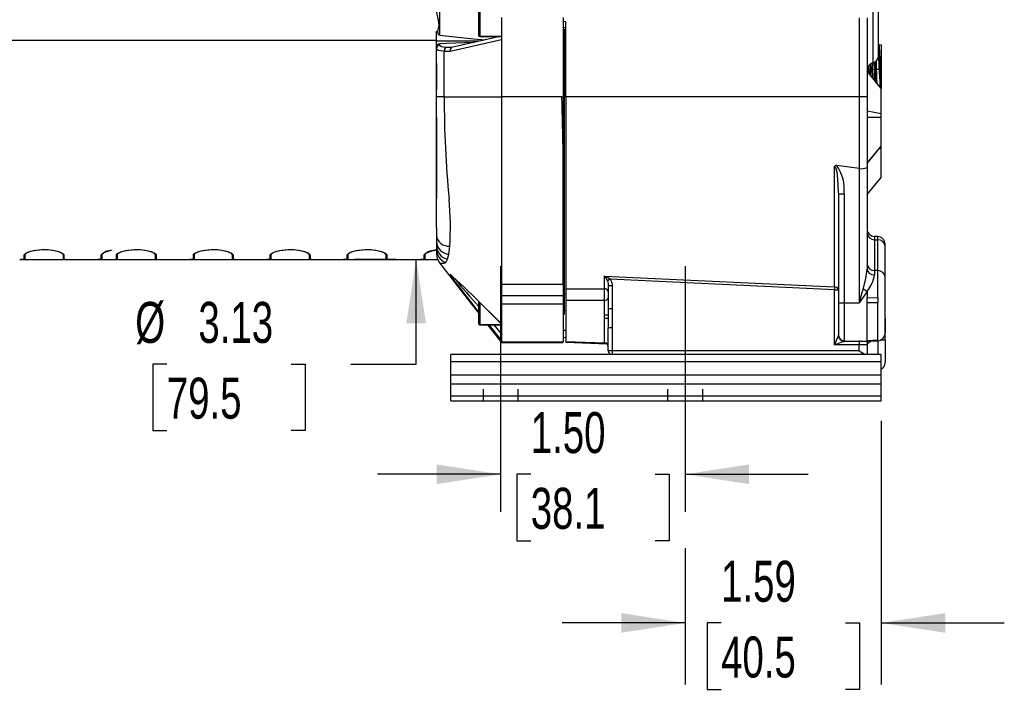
# Model space of a CAD drawing. Header units: inches. Extents: x 0 to 44, y 0 to 34.
# Tile 3 of 26: x 8.5 to 16.5, y 11.2 to 16.7. Entities that reach past the tile are written whole.
import ezdxf

# ---------------------------------------------------------------- set-up
doc = ezdxf.new("R2010")
doc.units = ezdxf.units.IN
doc.header["$LTSCALE"] = 4
doc.header["$MEASUREMENT"] = 0
doc.linetypes.add('CENTERX2', pattern=[0.8, 0.5, -0.1, 0.1, -0.1])
doc.linetypes.add('HIDDEN', pattern=[0.075, 0.05, -0.025])
doc.layers.add('CENTER', color=40, linetype='CENTERX2')
doc.layers.add('HIDDEN', color=102, linetype='HIDDEN')
doc.layers.add('DIMENSIONS', color=140, linetype='Continuous', lineweight=25)
doc.styles.add('SLDTEXTSTYLE0', font='TXT', dxfattribs={"width": 0.7})
doc.dimstyles.new('SLDDIMSTYLE5', dxfattribs={"dimtxt": 0.339844, "dimasz": 0.52, "dimexe": 0, "dimexo": 0.0625, "dimgap": 0.084961, "dimtad": 0, "dimtih": 1, "dimtoh": 1, "dimrnd": 1e-09, "dimzin": 4, "dimdsep": 46, "dimtxsty": 'SLDTEXTSTYLE0', "dimsah": 1, "dimcen": 0.09, "dimadec": 0, "dimazin": 1, "dimtfac": 1, "dimtmove": 0, "dimatfit": 0, "dimfxl": 0, "dimfrac": 2, "dimtolj": 1, "dimtzin": 12, "dimarcsym": 0})
doc.dimstyles.new('SLDDIMSTYLE6', dxfattribs={"dimtxt": 0.339844, "dimasz": 0.52, "dimexe": 0, "dimexo": 0.0625, "dimgap": 0.084961, "dimtad": 0, "dimtih": 1, "dimtoh": 1, "dimrnd": 1e-09, "dimzin": 12, "dimdsep": 46, "dimtxsty": 'SLDTEXTSTYLE0', "dimsah": 1, "dimcen": 0.09, "dimadec": 0, "dimazin": 3, "dimtfac": 1, "dimtmove": 0, "dimatfit": 0, "dimfxl": 0, "dimfrac": 2, "dimtolj": 1, "dimtzin": 12, "dimarcsym": 0})

# ---------------------------------------------------------------- blocks, each defined once
blk = doc.blocks.new('_D_11')
at = {"layer": 'DIMENSIONS'}
for p, q in [((12.4421, 12.9908), (11.4421, 12.9908)), ((12.6871, 12.9908), (12.573, 12.9908)), ((12.573, 12.9908), (12.573, 12.4507)), ((13.697, 12.9908), (13.8111, 12.9908)), ((13.8111, 12.9908), (13.8111, 12.4507)), ((13.9421, 12.9908), (14.9421, 12.9908)), ((12.573, 12.4507), (12.6871, 12.4507)), ((13.8111, 12.4507), (13.697, 12.4507))]:
    blk.add_line(p, q, dxfattribs=at)
for points in [[(12.4421, 12.9908), (11.9221, 13.0708), (11.9221, 12.9108)], [(13.9421, 12.9908), (14.4621, 12.9108), (14.4621, 13.0708)]]:
    blk.add_solid(points, dxfattribs=at)
at = {"layer": 'DIMENSIONS', "char_height": 0.33333, "attachment_point": 1, "style": 'SLDTEXTSTYLE0'}
for s, insert in [('1.50', (12.6871, 13.4966)), ('38.1', (12.6871, 12.8804))]:
    blk.add_mtext(s, dxfattribs=dict(at, insert=insert))
blk = doc.blocks.new('_D_12')
at = {"layer": 'DIMENSIONS'}
for p, q in [((15.5361, 13.4254), (15.5361, 11.2815)), ((13.9421, 12.3891), (13.9421, 11.2815)), ((13.9421, 11.7815), (12.9421, 11.7815)), ((14.2341, 11.7815), (14.12, 11.7815)), ((14.12, 11.7815), (14.12, 11.2414)), ((15.244, 11.7815), (15.3581, 11.7815)), ((15.3581, 11.7815), (15.3581, 11.2414)), ((15.5361, 11.7815), (16.5361, 11.7815)), ((14.12, 11.2414), (14.2341, 11.2414)), ((15.3581, 11.2414), (15.244, 11.2414))]:
    blk.add_line(p, q, dxfattribs=at)
for points in [[(13.9421, 11.7815), (13.4221, 11.8615), (13.4221, 11.7015)], [(15.5361, 11.7815), (16.0561, 11.7015), (16.0561, 11.8615)]]:
    blk.add_solid(points, dxfattribs=at)
at = {"layer": 'DIMENSIONS', "char_height": 0.33333, "attachment_point": 1, "style": 'SLDTEXTSTYLE0'}
for s, insert in [('1.59', (14.2341, 12.2873)), ('40.5', (14.2341, 11.6711))]:
    blk.add_mtext(s, dxfattribs=dict(at, insert=insert))
blk = doc.blocks.new('_D_14')
at = {"layer": 'DIMENSIONS'}
for p, q in [((11.7555, 17.8681), (11.7555, 18.8681)), ((12.1276, 17.8681), (12.2555, 17.8681)), ((11.5913, 14.7381), (11.2555, 14.7381)), ((11.7555, 13.8868), (11.7555, 14.7381)), ((9.7288, 13.8868), (9.6147, 13.8868)), ((9.6147, 13.8868), (9.6147, 13.3467)), ((10.7387, 13.8868), (10.8528, 13.8868)), ((10.8528, 13.8868), (10.8528, 13.3467)), ((11.2233, 13.8868), (11.7555, 13.8868)), ((9.6147, 13.3467), (9.7288, 13.3467)), ((10.8528, 13.3467), (10.7387, 13.3467))]:
    blk.add_line(p, q, dxfattribs=at)
for points in [[(11.7555, 17.8681), (11.8355, 18.3881), (11.6755, 18.3881)], [(11.7555, 14.7381), (11.6755, 14.2181), (11.8355, 14.2181)]]:
    blk.add_solid(points, dxfattribs=at)
at = {"layer": 'DIMENSIONS', "char_height": 0.33333, "attachment_point": 1, "style": 'SLDTEXTSTYLE0'}
for s, insert in [('%%c', (9.4723, 14.3926)), ('3.13', (9.9854, 14.3926)), ('79.5', (9.7288, 13.7763))]:
    blk.add_mtext(s, dxfattribs=dict(at, insert=insert))

msp = doc.modelspace()

# ---------------------------------------------------------------- linework, layer by layer
for p, q in [((11.949, 16.5608), (11.949, 16.8823)), ((12.2626, 16.8486), (12.2626, 16.5625)), ((12.2726, 16.8586), (12.2726, 16.5526)), ((15.4671, 16.8343), (15.4671, 16.3361)), ((15.5141, 16.3966), (15.5141, 16.8378)), ((12.4501, 16.7048), (12.4501, 16.5261)), ((12.9501, 16.7048), (12.9501, 16.0608)), ((12.9711, 16.6718), (12.9501, 16.6723)), ((12.9711, 16.0611), (12.9711, 16.6718)), ((15.3554, 16.7036), (15.3554, 16.0611)), ((15.3576, 16.7036), (15.3576, 16.0611)), ((15.4201, 16.7038), (15.4201, 16.0611)), ((11.928, 16.593), (11.9201, 16.593)), ((11.9201, 16.5122), (11.9201, 16.593)), ((12.9501, 16.627), (12.9711, 16.6255)), ((12.9501, 16.6108), (12.9711, 16.6108)), ((12.9501, 16.6099), (12.9711, 16.6099)), ((12.9601, 16.6099), (12.9601, 16.5455)), ((7.2043, 16.5207), (11.9201, 16.5207)), ((12.2681, 16.5122), (11.9201, 16.5122)), ((11.9201, 16.4566), (11.9201, 16.5122)), ((11.949, 16.4815), (11.949, 16.4914)), ((12.0331, 16.4311), (12.4501, 16.5261)), ((12.4501, 16.5537), (12.0428, 16.4609)), ((12.2626, 16.5625), (12.2626, 16.5611)), ((12.2726, 16.5526), (12.4454, 16.5526)), ((12.2726, 16.5526), (12.2726, 16.5511)), ((12.2726, 16.5511), (12.4388, 16.5511)), ((12.4501, 16.5261), (12.4501, 16.0608)), ((12.9601, 16.5455), (12.9501, 16.5455)), ((12.9601, 16.3881), (12.9601, 16.5455)), ((12.9601, 16.5305), (12.9711, 16.5309)), ((12.9711, 16.5162), (12.9601, 16.5158)), ((12.9601, 16.487), (12.9711, 16.4871)), ((11.9201, 16.4545), (11.9201, 16.4566)), ((11.9201, 16.3318), (11.9201, 16.4545)), ((11.9844, 16.0608), (11.9844, 16.432)), ((11.9844, 16.432), (12.0331, 16.4311)), ((12.0434, 16.4611), (11.9973, 16.4616)), ((12.9711, 16.462), (12.9601, 16.462)), ((15.4206, 16.4564), (15.4201, 16.4573)), ((15.5181, 16.4832), (15.5141, 16.4831)), ((15.5141, 16.4831), (15.5181, 16.4832)), ((15.5212, 16.4782), (15.5183, 16.4831)), ((15.5351, 16.4838), (15.5202, 16.4798)), ((15.5351, 16.4838), (15.5351, 16.2841)), ((11.9201, 16.1189), (11.9201, 16.3318)), ((12.9501, 16.3881), (12.9601, 16.3881)), ((12.9601, 16.0608), (12.9601, 16.3881)), ((15.4749, 16.3392), (15.477, 16.2841)), ((12.9601, 16.273), (12.9711, 16.273)), ((12.9601, 16.272), (12.9711, 16.272)), ((12.9711, 16.2705), (12.9601, 16.2711)), ((15.5351, 16.1282), (15.4201, 16.2682)), ((15.4332, 16.3118), (15.4353, 16.2504)), ((15.477, 16.2841), (15.4629, 16.2841)), ((15.52, 16.2841), (15.4956, 16.2841)), ((15.5282, 16.2841), (15.5351, 16.2841)), ((15.5351, 16.2841), (15.5351, 16.1282)), ((11.9201, 14.9991), (11.9201, 16.1189)), ((11.9203, 16.1189), (11.9201, 16.1189)), ((11.9205, 16.0609), (11.9203, 16.1189)), ((15.5351, 15.9259), (15.5351, 16.1282)), ((11.9844, 16.0608), (12.4501, 16.0608)), ((12.9391, 16.0608), (12.4501, 16.0608)), ((12.9391, 16.0608), (12.9501, 16.0608)), ((12.9501, 16.0608), (12.9501, 15.1222)), ((12.9501, 16.0608), (12.9601, 16.0608)), ((12.9601, 14.3117), (12.9601, 16.0608)), ((15.3554, 16.0611), (12.9711, 16.0611)), ((12.9711, 16.0611), (12.9711, 14.4998)), ((15.3576, 16.0611), (15.3554, 16.0611)), ((15.3554, 16.0611), (15.3554, 15.4781)), ((15.3576, 16.0611), (15.3576, 15.4779)), ((15.4201, 16.0611), (15.4201, 15.4869)), ((15.4201, 15.9454), (15.5351, 15.9259)), ((15.5351, 15.8932), (15.4201, 15.8932)), ((15.5351, 15.8932), (15.5351, 15.9259)), ((15.5351, 15.6605), (15.5351, 15.8932)), ((15.4201, 15.5219), (15.5351, 15.6605)), ((15.4201, 15.5182), (15.5351, 15.6582)), ((15.5351, 15.6404), (15.5204, 15.6404)), ((15.5351, 15.6582), (15.5351, 15.6605)), ((15.5351, 15.6404), (15.5351, 15.6582)), ((15.5351, 15.4054), (15.5351, 15.6404)), ((15.1569, 14.5146), (15.1569, 15.4969)), ((15.3554, 15.4781), (15.1752, 15.501)), ((15.3576, 15.4779), (15.3554, 15.4781)), ((15.3576, 15.4779), (15.3576, 14.3841)), ((15.4201, 15.4869), (15.4201, 14.6596)), ((15.4201, 15.2654), (15.5351, 15.4054)), ((15.1861, 15.2891), (15.1871, 15.2692)), ((15.1871, 15.2692), (15.1871, 14.3841)), ((15.234, 15.2692), (15.1871, 15.2692)), ((15.234, 15.2692), (15.234, 14.3841)), ((11.9201, 14.9991), (11.9201, 14.9341)), ((11.9201, 14.9341), (11.9201, 14.8829)), ((15.5068, 14.9247), (15.4804, 14.9256)), ((15.4804, 14.9256), (15.4804, 14.8985)), ((15.4804, 14.8985), (15.4804, 14.6477)), ((15.4804, 14.8985), (15.5068, 14.8978)), ((15.5068, 14.8978), (15.5068, 14.9247)), ((15.5068, 14.6469), (15.5068, 14.8978)), ((9.2801, 14.8101), (9.2801, 14.8118)), ((11.9201, 14.8829), (11.9201, 14.8498)), ((11.9201, 14.8498), (11.9201, 14.8243)), ((11.9201, 14.8243), (11.9201, 14.7871)), ((12.0208, 14.7811), (12.0286, 14.8449)), ((15.5671, 14.8443), (15.5671, 14.8622)), ((15.5671, 14.786), (15.5671, 14.8529)), ((15.5671, 14.5935), (15.5671, 14.8443)), ((8.5411, 14.7381), (8.9238, 14.7381)), ((8.5701, 14.7412), (8.5701, 14.7747)), ((8.5751, 14.7747), (8.5751, 14.7412)), ((8.8876, 14.7747), (8.8876, 14.782)), ((8.8876, 14.7412), (8.8876, 14.7747)), ((8.8926, 14.7747), (8.8926, 14.7412)), ((8.9285, 14.7381), (9.1578, 14.7381)), ((9.1661, 14.7381), (9.2838, 14.7381)), ((9.1951, 14.7412), (9.1951, 14.7747)), ((9.2001, 14.7747), (9.2001, 14.7412)), ((9.2911, 14.7381), (9.6738, 14.7381)), ((9.3201, 14.7412), (9.3201, 14.7747)), ((9.3251, 14.7747), (9.3251, 14.7412)), ((9.6376, 14.7747), (9.6376, 14.782)), ((9.6376, 14.7412), (9.6376, 14.7747)), ((9.6426, 14.7747), (9.6426, 14.7412)), ((9.6785, 14.7381), (9.9078, 14.7381)), ((9.9161, 14.7381), (10.2988, 14.7381)), ((9.9451, 14.7412), (9.9451, 14.7747)), ((9.9501, 14.7747), (9.9501, 14.7412)), ((10.2626, 14.7747), (10.2626, 14.782)), ((10.2626, 14.7412), (10.2626, 14.7747)), ((10.2676, 14.7747), (10.2676, 14.7412)), ((10.3035, 14.7381), (10.5328, 14.7381)), ((10.5411, 14.7381), (10.9238, 14.7381)), ((10.5701, 14.7412), (10.5701, 14.7747)), ((10.5751, 14.7747), (10.5751, 14.7412)), ((10.8876, 14.7747), (10.8876, 14.782)), ((10.8876, 14.7412), (10.8876, 14.7747)), ((10.8926, 14.7747), (10.8926, 14.7412)), ((10.9285, 14.7381), (11.1578, 14.7381)), ((11.1661, 14.7381), (11.5488, 14.7381)), ((11.1951, 14.7412), (11.1951, 14.7747)), ((11.2001, 14.7747), (11.2001, 14.7412)), ((11.5126, 14.7747), (11.5126, 14.782)), ((11.5126, 14.7412), (11.5126, 14.7747)), ((11.5176, 14.7747), (11.5176, 14.7412)), ((11.5535, 14.7381), (11.7828, 14.7381)), ((11.7911, 14.7381), (11.9289, 14.7381)), ((11.8201, 14.7412), (11.8201, 14.7747)), ((11.8251, 14.7747), (11.8251, 14.7412)), ((11.9296, 14.7397), (11.9453, 14.7106)), ((11.9966, 14.7143), (12.0115, 14.7407)), ((12.0115, 14.7407), (12.0208, 14.7811)), ((11.9458, 14.7105), (11.9458, 14.7105)), ((11.9951, 14.7136), (11.9966, 14.7143)), ((15.4804, 14.6477), (15.4804, 14.6132)), ((15.5068, 14.6469), (15.4804, 14.6477)), ((15.5068, 14.4268), (15.5068, 14.6469)), ((13.2869, 14.6028), (15.1569, 14.5146)), ((13.2869, 14.4991), (13.2869, 14.6028)), ((13.3332, 14.5779), (13.3095, 14.5627)), ((15.1558, 14.4913), (13.3332, 14.5779)), ((15.5671, 14.1396), (15.5671, 14.5935)), ((12.4501, 14.5368), (12.9501, 14.5368)), ((12.4501, 14.5368), (12.4501, 14.4453)), ((12.9501, 14.5368), (12.9501, 14.4453)), ((12.9711, 14.4998), (13.2869, 14.4991)), ((12.9711, 14.4998), (12.9711, 14.4036)), ((13.3171, 14.5232), (13.3171, 14.3372)), ((13.3483, 14.5232), (13.3171, 14.5232)), ((13.3483, 14.5232), (13.3483, 14.3372)), ((15.1558, 14.4913), (15.1871, 14.4913)), ((15.1558, 14.0429), (15.1558, 14.4913)), ((15.3576, 14.3841), (15.3894, 14.4966)), ((12.4501, 14.2133), (12.2301, 14.4312)), ((12.2314, 14.4295), (12.4519, 14.2099)), ((12.4501, 14.4453), (12.9501, 14.4453)), ((12.4501, 14.4453), (12.4501, 14.3732)), ((12.9501, 14.4453), (12.9501, 14.3732)), ((12.9711, 14.456), (12.9601, 14.456)), ((15.4201, 14.476), (15.3576, 14.3841)), ((15.4201, 14.476), (15.4201, 14.4272)), ((15.4201, 14.4272), (15.5068, 14.4268)), ((15.5068, 14.4268), (15.5068, 14.3841)), ((12.2626, 14.3993), (12.2626, 14.2187)), ((12.2726, 14.389), (12.2726, 14.2088)), ((12.9501, 14.3732), (12.4501, 14.3732)), ((12.4501, 14.3732), (12.4501, 14.0689)), ((12.9501, 14.3732), (12.9501, 14.0689)), ((13.2869, 14.4052), (12.9711, 14.4036)), ((12.9711, 14.4036), (12.9711, 14.0691)), ((13.2869, 14.2871), (13.2869, 14.4052)), ((13.3171, 14.3372), (13.3166, 14.2906)), ((13.3483, 14.3372), (13.3171, 14.3372)), ((13.3483, 14.3372), (13.3483, 14.1811)), ((15.1871, 14.3841), (15.234, 14.3841)), ((15.1871, 14.3841), (15.1871, 14.1236)), ((15.234, 14.3841), (15.3576, 14.3841)), ((15.234, 14.3841), (15.234, 14.0771)), ((15.4201, 14.0771), (15.4201, 14.3841)), ((15.5068, 14.3841), (15.4201, 14.3841)), ((15.5068, 14.0801), (15.5068, 14.3841)), ((12.9501, 14.3117), (12.9601, 14.3117)), ((12.9501, 14.2937), (12.9601, 14.2937)), ((12.9501, 14.2919), (12.9601, 14.2919)), ((12.9711, 14.3226), (12.9601, 14.3213)), ((12.9601, 14.2937), (12.9601, 14.3117)), ((12.9601, 14.2919), (12.9601, 14.2937)), ((13.2869, 14.2591), (13.2869, 14.2871)), ((13.2869, 14.0601), (13.2869, 14.2591)), ((13.2869, 14.2591), (13.3163, 14.2591)), ((13.3166, 14.2906), (13.3163, 14.2591)), ((13.3163, 14.2591), (13.3171, 14.1811)), ((15.5671, 14.2578), (15.5671, 14.141)), ((12.2626, 14.2187), (12.2626, 14.2173)), ((12.2726, 14.2088), (12.4501, 14.2088)), ((12.2726, 14.2088), (12.2726, 14.2073)), ((12.2726, 14.2073), (12.4501, 14.2073)), ((12.3365, 14.2073), (12.4495, 14.0619)), ((12.3455, 14.2073), (12.4501, 14.0782)), ((12.4501, 14.132), (12.3892, 14.2073)), ((13.3171, 13.9954), (13.3171, 14.1811)), ((13.3483, 14.1811), (13.3171, 14.1811)), ((13.3483, 14.1811), (13.3483, 13.9954)), ((12.9711, 14.1607), (12.9501, 14.1612)), ((12.9501, 14.1046), (12.9711, 14.1037)), ((15.1871, 14.121), (15.1871, 14.1236)), ((15.5671, 14.0841), (15.5671, 14.1396)), ((12.4501, 14.0689), (12.9501, 14.0689)), ((12.4501, 14.0689), (12.4501, 14.0612)), ((12.4501, 14.0611), (12.9501, 14.0611)), ((12.9501, 14.0611), (12.9501, 14.0689)), ((13.2869, 14.0581), (12.9711, 14.0691)), ((12.9711, 14.0691), (12.9711, 14.0611)), ((13.3075, 14.0494), (12.9711, 14.0611)), ((13.2869, 14.0581), (13.2869, 14.0601)), ((15.3576, 14.0429), (15.1558, 14.0429)), ((15.234, 14.0741), (15.234, 14.0771)), ((15.234, 14.0741), (15.3576, 14.0741)), ((15.3576, 14.0741), (15.4201, 14.0741)), ((15.3638, 14.0741), (15.3576, 14.0738)), ((15.3576, 14.0738), (15.3576, 14.0429)), ((15.4201, 14.0429), (15.3576, 14.0429)), ((15.3576, 13.9954), (15.3576, 14.0429)), ((15.5068, 14.0801), (15.4201, 14.0771)), ((15.4201, 14.0741), (15.5068, 14.0772)), ((15.4201, 14.0771), (15.4201, 14.0741)), ((15.4201, 14.0673), (15.4201, 14.0429)), ((15.4201, 14.0429), (15.4201, 14.0479)), ((15.4201, 14.0429), (15.4201, 13.9641)), ((15.5068, 14.0772), (15.5068, 14.0801)), ((15.5068, 14.0772), (15.5068, 13.9641)), ((15.5333, 14.0841), (15.5671, 14.0841)), ((15.5671, 14.0841), (15.5671, 13.9001)), ((15.5361, 13.9641), (12.0361, 13.9641)), ((12.0361, 13.9088), (12.0361, 13.9641)), ((13.3483, 13.9954), (13.3171, 13.9954)), ((15.3576, 13.9954), (13.3483, 13.9954)), ((13.3483, 13.9954), (13.3483, 13.9641)), ((15.5361, 13.9088), (15.5361, 13.9641)), ((12.0361, 13.9088), (15.5361, 13.9088)), ((12.0361, 13.7962), (12.0361, 13.9088)), ((15.5361, 13.7962), (15.5361, 13.9088)), ((12.0361, 13.7234), (12.0361, 13.7962)), ((15.5361, 13.7962), (12.0361, 13.7962)), ((15.5361, 13.7234), (15.5361, 13.7962)), ((15.5361, 13.7234), (12.0361, 13.7234)), ((12.0361, 13.6254), (12.0361, 13.7234)), ((15.5361, 13.6254), (15.5361, 13.7234)), ((15.5361, 13.6254), (12.0361, 13.6254)), ((12.0361, 13.5891), (12.0361, 13.6254)), ((15.5361, 13.5891), (15.5361, 13.6254)), ((12.0361, 13.5891), (15.5361, 13.5891))]:
    msp.add_line(p, q)
at = {"flags": 128}
for points in [[(11.9201, 16.7586), (11.9206, 16.7473), (11.9342, 16.6817), (11.9388, 16.642), (11.928, 16.593)], [(11.949, 16.5608), (11.9465, 16.5614), (11.9434, 16.5632), (11.9377, 16.5693), (11.928, 16.593)], [(11.949, 16.5608), (12.2203, 16.5327), (12.3188, 16.5238)], [(12.2277, 16.5031), (12.0022, 16.4936), (11.949, 16.4914)], [(11.9844, 16.432), (11.9562, 16.4339), (11.937, 16.4378), (11.9243, 16.4446), (11.9201, 16.4545)], [(11.9973, 16.4616), (11.9769, 16.4632), (11.9614, 16.4668), (11.9521, 16.4729), (11.949, 16.4815)], [(12.0434, 16.4611), (12.0387, 16.4584), (12.035, 16.4516), (12.0332, 16.4439), (12.0328, 16.4381), (12.0331, 16.4311)], [(15.5201, 16.4792), (15.52, 16.4797), (15.5194, 16.4776)], [(15.455, 16.2257), (15.4532, 16.287), (15.4519, 16.3286)], [(15.4615, 16.3341), (15.4626, 16.2958), (15.4629, 16.2841)], [(15.4882, 16.1853), (15.4864, 16.2394), (15.4844, 16.3059), (15.4833, 16.3439)], [(15.4937, 16.3515), (15.4951, 16.3021), (15.4956, 16.2841)], [(15.4288, 16.3054), (15.4304, 16.2573), (15.4305, 16.2555)], [(15.4629, 16.2841), (15.4646, 16.2283), (15.4651, 16.2135)], [(15.477, 16.2841), (15.4793, 16.223), (15.4805, 16.1947)], [(11.9844, 16.0608), (11.9715, 16.0608), (11.9596, 16.0608), (11.9491, 16.0608), (11.9399, 16.0608), (11.9324, 16.0609), (11.9266, 16.0609), (11.9226, 16.0609), (11.9205, 16.0609)], [(12.4501, 16.0608), (12.4501, 15.8671), (12.4501, 15.701), (12.4501, 15.563), (12.4501, 15.5043), (12.4501, 15.4524), (12.4501, 15.4072), (12.4501, 15.3584), (12.4501, 15.2947), (12.4501, 15.2291), (12.45, 15.0959), (12.4501, 14.9706), (12.4501, 14.8522), (12.4501, 14.8235), (12.4501, 14.7951), (12.4501, 14.7716), (12.4501, 14.7537), (12.4501, 14.7248), (12.4501, 14.7132), (12.4501, 14.7032), (12.4501, 14.6948), (12.4501, 14.6819), (12.4501, 14.6167), (12.4501, 14.5719), (12.4501, 14.5457), (12.4501, 14.5391), (12.4501, 14.5374), (12.4501, 14.537), (12.4501, 14.5368), (12.4501, 14.5368), (12.4501, 14.5368)], [(15.1569, 15.4969), (15.1582, 15.4963), (15.1595, 15.4952), (15.1621, 15.4914), (15.1672, 15.4781), (15.1735, 15.4501), (15.1813, 15.3901), (15.1861, 15.2891)], [(12.9501, 14.5368), (12.9501, 14.7115), (12.9501, 14.9077), (12.9501, 15.1221)], [(8.5701, 14.7747), (8.5792, 14.7871), (8.6056, 14.7997), (8.6463, 14.8103), (8.6968, 14.8166), (8.7506, 14.8175), (8.8017, 14.8127), (8.8452, 14.8035), (8.8765, 14.7914), (8.8916, 14.7786), (8.8926, 14.7747)], [(8.8876, 14.7747), (8.8787, 14.7867), (8.8532, 14.7988), (8.8137, 14.809), (8.7648, 14.8151), (8.7127, 14.8159), (8.6631, 14.8114), (8.621, 14.8025), (8.5907, 14.7908), (8.576, 14.7785), (8.5751, 14.7747)], [(9.2801, 14.8101), (9.246, 14.8025), (9.2157, 14.7908), (9.201, 14.7785), (9.2001, 14.7747)], [(9.3201, 14.7747), (9.3292, 14.7871), (9.3556, 14.7997), (9.3963, 14.8103), (9.4468, 14.8166), (9.5006, 14.8175), (9.5517, 14.8127), (9.5952, 14.8035), (9.6265, 14.7914), (9.6416, 14.7786), (9.6426, 14.7747)], [(9.6376, 14.7747), (9.6287, 14.7867), (9.6032, 14.7988), (9.5637, 14.809), (9.5148, 14.8151), (9.4627, 14.8159), (9.4131, 14.8114), (9.371, 14.8025), (9.3407, 14.7908), (9.326, 14.7785), (9.3251, 14.7747)], [(9.9451, 14.7747), (9.9542, 14.7871), (9.9806, 14.7997), (10.0213, 14.8103), (10.0718, 14.8166), (10.1256, 14.8175), (10.1767, 14.8127), (10.2202, 14.8035), (10.2515, 14.7914), (10.2666, 14.7786), (10.2676, 14.7747)], [(10.2626, 14.7747), (10.2537, 14.7867), (10.2282, 14.7988), (10.1887, 14.809), (10.1398, 14.8151), (10.0877, 14.8159), (10.0381, 14.8114), (9.996, 14.8025), (9.9657, 14.7908), (9.951, 14.7785), (9.9501, 14.7747)], [(10.5701, 14.7747), (10.5792, 14.7871), (10.6056, 14.7997), (10.6463, 14.8103), (10.6968, 14.8166), (10.7506, 14.8175), (10.8017, 14.8127), (10.8452, 14.8035), (10.8765, 14.7914), (10.8916, 14.7786), (10.8926, 14.7747)], [(10.8876, 14.7747), (10.8787, 14.7867), (10.8532, 14.7988), (10.8137, 14.809), (10.7648, 14.8151), (10.7127, 14.8159), (10.6631, 14.8114), (10.621, 14.8025), (10.5907, 14.7908), (10.576, 14.7785), (10.5751, 14.7747)], [(11.1951, 14.7747), (11.2042, 14.7871), (11.2306, 14.7997), (11.2713, 14.8103), (11.3218, 14.8166), (11.3756, 14.8175), (11.4267, 14.8127), (11.4702, 14.8035), (11.5015, 14.7914), (11.5166, 14.7786), (11.5176, 14.7747)], [(11.5126, 14.7747), (11.5037, 14.7867), (11.4782, 14.7988), (11.4387, 14.809), (11.3898, 14.8151), (11.3377, 14.8159), (11.2881, 14.8114), (11.246, 14.8025), (11.2157, 14.7908), (11.201, 14.7785), (11.2001, 14.7747)], [(11.9201, 14.8123), (11.8759, 14.8038), (11.8437, 14.7924), (11.8269, 14.78), (11.8251, 14.7747)], [(8.5751, 14.7412), (8.5662, 14.7388), (8.5411, 14.7381)], [(9.2001, 14.7412), (9.1912, 14.7388), (9.1661, 14.7381)], [(9.9501, 14.7412), (9.9412, 14.7388), (9.9161, 14.7381)], [(10.5751, 14.7412), (10.5662, 14.7388), (10.5411, 14.7381)], [(11.2001, 14.7412), (11.1912, 14.7388), (11.1661, 14.7381)], [(11.8251, 14.7412), (11.8162, 14.7388), (11.7911, 14.7381)], [(11.9201, 14.7871), (11.9225, 14.7618), (11.9267, 14.7455), (11.9291, 14.7385), (11.9289, 14.739)], [(11.9456, 14.7103), (12.1977, 14.3859), (12.2626, 14.3024)], [(15.3894, 14.4966), (15.41, 14.5795), (15.4201, 14.6596)], [(12.2301, 14.4312), (12.1504, 14.5072), (12.1134, 14.5416), (12.0807, 14.5719), (12.0542, 14.5963), (12.0368, 14.6116), (12.0306, 14.615), (12.0358, 14.6055), (12.0508, 14.5844), (12.0733, 14.5544), (12.1011, 14.5177), (12.1325, 14.4767), (12.2015, 14.3876), (12.2626, 14.31)], [(13.2869, 14.6028), (13.2989, 14.5838), (13.3095, 14.5627)], [(13.3332, 14.5779), (13.3113, 14.5918), (13.2869, 14.6028)], [(13.3332, 14.5779), (13.3446, 14.5516), (13.3483, 14.5232)], [(13.3095, 14.5627), (13.3152, 14.5436), (13.3171, 14.5232)], [(15.1569, 14.5146), (15.1567, 14.5088), (15.1564, 14.5041), (15.1561, 14.4978), (15.1558, 14.4913)], [(15.4193, 14.4781), (15.4036, 14.487), (15.3894, 14.4966)], [(12.2323, 14.4299), (12.2307, 14.4301), (12.2301, 14.4312)], [(15.4193, 14.4781), (15.4195, 14.478), (15.4196, 14.4778), (15.4199, 14.4774), (15.4201, 14.476)], [(15.4201, 14.3841), (15.4201, 14.3895), (15.4201, 14.3949), (15.4201, 14.4003), (15.4201, 14.4057), (15.4201, 14.4111), (15.4201, 14.4165), (15.4201, 14.4219), (15.4201, 14.4272)], [(15.1871, 14.121), (15.1869, 14.1206), (15.1865, 14.1195), (15.1847, 14.1151), (15.1779, 14.0981), (15.1558, 14.0429)], [(15.1558, 14.0429), (15.2111, 14.065), (15.228, 14.0718), (15.2325, 14.0735), (15.2336, 14.074), (15.234, 14.0741)], [(15.4544, 14.0753), (15.4435, 14.0639), (15.4198, 14.0489)]]:
    msp.add_lwpolyline(points, dxfattribs=at)
for centre, radius, start, end in [((11.9525, 16.459), 0.0325, 96.1265, 184.26367), ((12.2725, 16.5626), 0.00995, 180.28086, 270.27814), ((12.2726, 16.5611), 0.01, 180, 270), ((11.9486, 16.453), 0.0285, 89.07271, 177.04217), ((12.0167, 16.4356), 0.0325, 126.67777, 186.42859), ((-1.9943, 15.6378), 17.5284, 1.63534, 2.74306), ((9.3993, 16.1078), 6.1232, 1.65007, 3.01601), ((-9.507, 15.2947), 25.0535, 1.91372, 2.71564), ((13.0407, 16.2798), 2.4876, 0.10003, 4.56393), ((15.4826, 16.2755), 0.0625, 104.35919, 180), ((15.4516, 16.3966), 0.0625, 284.35919, 0), ((59.5143, 17.6365), 44.0448, 181.67691, 181.8968), ((2.143, 15.8718), 13.3115, 1.55166, 1.95254), ((27.3414, 16.5771), 11.8494, 181.41712, 181.95796), ((22.876, 16.5039), 7.3593, 181.71171, 182.83787), ((27.3782, 16.5655), 11.8533, 181.36042, 182.10118), ((-35.8305, 15.5465), 47.7537, 359.34323, 0.61718), ((19.8215, 16.0104), 7.8373, 179.63112, 185.72444), ((-6.226, 15.3672), 19.1777, 359.2679, 2.07273), ((15.3888, -18.2231), 34.2842, 89.94776, 90.05221), ((15.1704, 15.4792), 0.0223, 77.61381, 127.19301), ((14.8863, 15.3044), 0.3494, 354.22992, 34.23644), ((15.3764, 15.5689), 0.0929, 258.32361, 298.05813), ((9.5553, 15.003), 2.4783, 356.34452, 5.22519), ((15.4826, 14.988), 0.0625, 180, 267.99998), ((12.0237, 14.9496), 0.1048, 188.5297, 272.66973), ((15.4781, 14.9567), 0.0582, 184.5805, 272.30134), ((15.5046, 14.8622), 0.0625, 0, 88), ((15.5091, 14.8396), 0.0582, 4.5805, 92.30136), ((9.2851, 14.6846), 0.1273, 92.23355, 134.95536), ((11.9171, 14.6747), 0.1394, 88.78783, 134.14229), ((12.0291, 14.8901), 0.1093, 183.77968, 265.63487), ((12.0342, 14.8526), 0.1141, 181.36678, 258.54516), ((12.0395, 14.8244), 0.1194, 180.079, 248.16383), ((8.5464, 14.8041), 0.0673, 258.3915, 290.63356), ((8.9107, 14.8026), 0.0656, 249.3344, 281.46432), ((8.9212, 14.8662), 0.1283, 257.12266, 273.27394), ((9.1714, 14.8041), 0.0673, 258.3915, 290.63356), ((9.2916, 14.9049), 0.1671, 266.04566, 281.55363), ((9.2967, 14.8033), 0.0664, 258.80246, 290.60835), ((9.6607, 14.8026), 0.0656, 249.3344, 281.46432), ((9.6712, 14.8662), 0.1283, 257.12266, 273.27394), ((9.9214, 14.8041), 0.0673, 258.3915, 290.63356), ((10.2857, 14.8026), 0.0656, 249.3344, 281.46432), ((10.2962, 14.8662), 0.1283, 257.12266, 273.27394), ((10.5464, 14.8041), 0.0673, 258.3915, 290.63356), ((10.9107, 14.8026), 0.0656, 249.3344, 281.46432), ((10.9212, 14.8662), 0.1283, 257.12266, 273.27394), ((11.1714, 14.8041), 0.0673, 258.3915, 290.63356), ((11.5357, 14.8026), 0.0656, 249.3344, 281.46432), ((11.5462, 14.8662), 0.1283, 257.12266, 273.27394), ((11.7964, 14.8041), 0.0673, 258.3915, 290.63356), ((11.9668, 14.7679), 0.0612, 249.90564, 297.46064), ((15.4781, 14.7059), 0.0582, 184.5805, 272.30136), ((15.475, 14.6686), 0.0557, 189.24324, 275.53946), ((15.5091, 14.5888), 0.0582, 4.5805, 92.30136), ((19.2834, 20.6111), 9.4023, 219.8921, 221.69298), ((15.2178, 14.6507), 0.2653, 319.4165, 351.86834), ((13.2892, 14.4711), 0.0282, 7.7652, 94.61459), ((11.4013, 14.4522), 1.8862, 358.57359, 1.42641), ((15.1596, 14.4869), 0.0278, 9.19992, 95.51356), ((13.2898, 14.4328), 0.0277, 263.98619, 349.94129), ((13.2922, 14.3684), 0.0815, 266.27603, 287.38958), ((12.2725, 14.2187), 0.00995, 180.28086, 270.27814), ((12.2726, 14.2173), 0.01, 180, 270), ((15.2337, 14.1238), 0.0466, 180.28086, 270.27814), ((15.234, 14.121), 0.0469, 180, 270), ((15.5046, 14.1396), 0.0625, 272, 0), ((13.286, 14.029), 0.0311, 0.23864, 88.29111), ((13.2858, 14.0269), 0.0313, 0, 88.00001), ((13.3483, 13.9954), 0.0313, 180, 270), ((15.473, 14.1327), 0.1794, 229.96797, 250.03203), ((15.5046, 13.8996), 0.0625, 300.26499, 0)]:
    msp.add_arc(centre, radius, start, end)
msp.add_ellipse((12.0401, 16.3318), major_axis=(0, 3.4203), ratio=0.035085, start_param=1.570796, end_param=1.633093)
at = {"layer": 'CENTER'}
for p, q in [((12.4421, 14.6841), (12.4421, 12.5891)), ((13.9421, 14.6841), (13.9421, 12.5891))]:
    msp.add_line(p, q, dxfattribs=at)
at = {"layer": 'HIDDEN'}
for p, q in [((12.3016, 13.5891), (12.3016, 13.6841)), ((12.5826, 13.6841), (12.5826, 13.5891)), ((13.8016, 13.5891), (13.8016, 13.6841)), ((14.0826, 13.6841), (14.0826, 13.5891))]:
    msp.add_line(p, q, dxfattribs=at)

# ---------------------------------------------------------------- dimensions: what is measured, and where the dimension line sits
at = {"layer": 'DIMENSIONS'}
dim = msp.add_linear_dim(base=(11.7555, 17.8681), p1=(11.7913, 14.7381), p2=(11.9276, 17.8681), angle=90, text='%%c<>', dimstyle='SLDDIMSTYLE6', dxfattribs=at)
dim.commit()
dim.dimension.update_dxf_attribs({"geometry": '_D_14', "text_midpoint": (11.7555, 13.8868), "dimtype": 160})
for base, p1, p2, dimstyle, picture, middle in [((15.5361, 11.7815), (13.9421, 12.5891), (15.5361, 13.6254), 'SLDDIMSTYLE6', '_D_12', (14.7391, 11.7815)), ((13.9421, 12.9908), (12.4421, 12.5891), (13.9421, 12.5891), 'SLDDIMSTYLE5', '_D_11', (13.1921, 12.9908))]:
    dim = msp.add_linear_dim(base=base, p1=p1, p2=p2, dimstyle=dimstyle, dxfattribs=at)
    dim.commit()
    dim.dimension.update_dxf_attribs({"geometry": picture, "text_midpoint": middle, "dimtype": 160})

doc.saveas('drawing.dxf')
